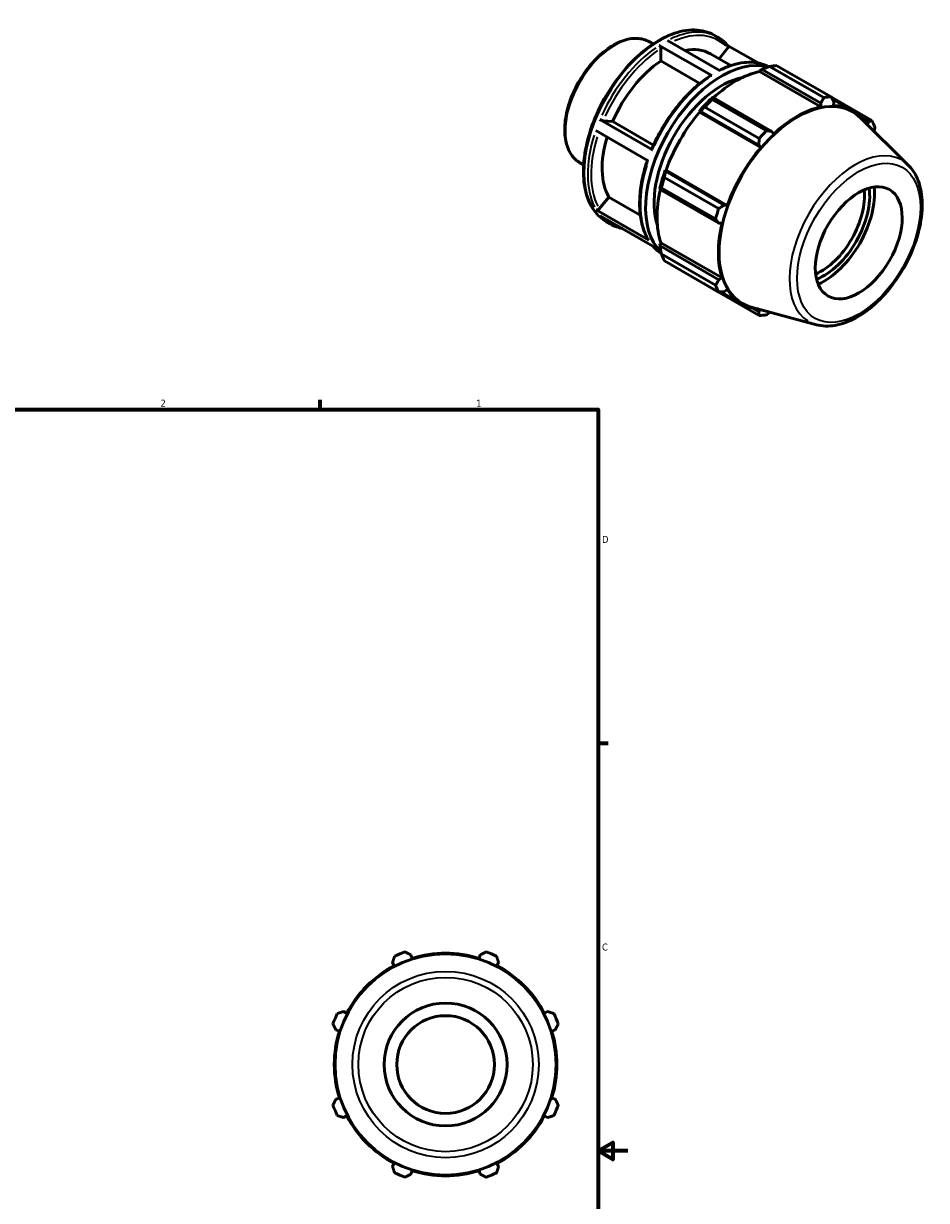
# Model space of a CAD drawing. Header units: inches. Extents: x -2.3 to 37.9, y -5.2 to 26.2.
# Tile 6 of 6: x 25.7 to 37.9, y 10.3 to 26.2. Entities that reach past the tile are written whole.
import ezdxf

# ---------------------------------------------------------------- set-up
doc = ezdxf.new("R2010")
doc.units = ezdxf.units.IN
doc.header["$MEASUREMENT"] = 0
for name, color, linetype, lineweight in [('Border (ANSI)', 7, 'Continuous', 70), ('Visible (ANSI)', 7, 'Continuous', 50), ('Visible Narrow (ANSI)', 7, 'Continuous', 35)]:
    doc.layers.add(name, color=color, linetype=linetype, lineweight=lineweight)
doc.styles.add('Note Text (ANSI)', font='tahoma.ttf')

# ---------------------------------------------------------------- blocks, each defined once
blk = doc.blocks.new('Borders Default Border')
at = {"layer": 'Border (ANSI)'}
for p, q in [((29.75, 21), (29.75, 21.134)), ((33.5, 16.5), (33.634, 16.5))]:
    blk.add_line(p, q, dxfattribs=at)
at = {"layer": 'Border (ANSI)', "flags": 128}
for points in [[(0.5, 1), (0.5, 21), (33.5, 21), (33.5, 1), (0.5, 1)], [(33.9, 11), (33.5, 11), (33.7, 11.115), (33.7, 10.885), (33.5, 11)]]:
    blk.add_lwpolyline(points, dxfattribs=at)
at = {"layer": 'Border (ANSI)', "color": 5, "true_color": 0x0000ff, "char_height": 0.0945, "attachment_point": 7, "style": 'Note Text (ANSI)'}
for s, insert in [('2', (27.596, 21.04)), ('1', (31.854, 21.04)), ('D', (33.553, 19.203)), ('C', (33.552, 13.701))]:
    blk.add_mtext(s, dxfattribs=dict(at, insert=insert))

msp = doc.modelspace()

# ---------------------------------------------------------------- linework, layer by layer
at = {"layer": 'Visible (ANSI)'}
for p, q in [((35.064, 26.053), (35.112, 26.025)), ((34.193, 25.963), (34.243, 25.934)), ((35.034, 25.507), (34.324, 25.915)), ((34.438, 25.982), (35.148, 25.573)), ((35.657, 25.677), (35.247, 25.913)), ((34.348, 25.704), (34.348, 25.875)), ((35.014, 25.802), (35.291, 25.642)), ((35.132, 25.734), (35.247, 25.876)), ((34.872, 25.402), (34.348, 25.704)), ((35.678, 25.561), (35.681, 25.575)), ((35.681, 25.575), (35.711, 25.591)), ((35.711, 25.591), (36.504, 25.135)), ((36.546, 25.21), (35.813, 25.631)), ((35.913, 25.641), (36.646, 25.219)), ((35.678, 25.561), (36.504, 25.085)), ((35.051, 25.212), (35.035, 25.204)), ((35.04, 25.186), (35.772, 24.764)), ((35.844, 24.755), (35.051, 25.212)), ((36.504, 25.135), (36.504, 25.085)), ((37.192, 24.902), (36.647, 25.216)), ((36.661, 25.189), (36.935, 25.031)), ((36.676, 25.101), (36.68, 25.152)), ((34.863, 25.021), (34.875, 25.025)), ((34.868, 25.013), (34.863, 25.021)), ((34.868, 25.013), (35.695, 24.536)), ((34.875, 25.025), (35.668, 24.569)), ((35.673, 24.659), (34.94, 25.081)), ((37.685, 24.3), (37.036, 24.942)), ((37.057, 24.933), (37.146, 24.881)), ((33.523, 24.914), (34.234, 24.505)), ((33.567, 24.898), (33.696, 24.886)), ((33.696, 24.886), (34.247, 24.569)), ((37.146, 24.881), (37.131, 24.848)), ((34.177, 24.357), (33.467, 24.766)), ((35.866, 24.717), (35.844, 24.755)), ((35.668, 24.569), (35.695, 24.536)), ((33.254, 24.332), (33.304, 24.303)), ((34.409, 24.218), (34.406, 24.231)), ((34.406, 24.231), (34.416, 24.23)), ((35.202, 23.761), (34.409, 24.218)), ((34.416, 24.23), (35.243, 23.754)), ((34.334, 23.989), (34.336, 23.972)), ((35.085, 23.573), (34.352, 23.995)), ((34.394, 24.134), (35.126, 23.712)), ((33.516, 23.709), (33.644, 23.868)), ((33.644, 23.868), (34.069, 23.624)), ((34.336, 23.972), (35.128, 23.515)), ((33.472, 23.697), (34.182, 23.288)), ((35.243, 23.754), (35.202, 23.761)), ((34.24, 23.207), (33.529, 23.616)), ((33.613, 23.533), (33.661, 23.506)), ((35.128, 23.515), (35.172, 23.516)), ((34.334, 23.243), (34.345, 23.253)), ((34.336, 23.209), (34.334, 23.243)), ((35.128, 22.753), (34.336, 23.209)), ((34.345, 23.253), (35.172, 22.777)), ((34.352, 23.101), (35.085, 22.679)), ((35.126, 22.587), (34.394, 23.009)), ((35.172, 22.777), (35.128, 22.753)), ((34.94, 22.692), (35.673, 22.27)), ((35.157, 22.589), (35.436, 22.428)), ((35.202, 22.591), (35.243, 22.62)), ((36.445, 22.146), (35.564, 22.385)), ((35.668, 22.32), (35.576, 22.373)), ((35.69, 22.351), (35.668, 22.32)), ((30.726, 13.54), (30.748, 13.497)), ((30.99, 13.597), (30.975, 13.643)), ((31.908, 13.643), (31.893, 13.597)), ((32.135, 13.497), (32.157, 13.54)), ((30.109, 12.858), (30.066, 12.88)), ((32.817, 12.88), (32.774, 12.858)), ((29.963, 12.631), (30.009, 12.616)), ((32.874, 12.616), (32.92, 12.631)), ((30.009, 11.713), (29.963, 11.698)), ((32.92, 11.698), (32.874, 11.713)), ((30.066, 11.449), (30.109, 11.471)), ((32.774, 11.471), (32.817, 11.449)), ((30.748, 10.832), (30.726, 10.789)), ((32.157, 10.789), (32.135, 10.832)), ((30.975, 10.686), (30.99, 10.732)), ((31.893, 10.732), (31.908, 10.686))]:
    msp.add_line(p, q, dxfattribs=at)
for radius in [1.492, 0.829, 0.659]:
    msp.add_circle((31.442, 12.165), radius, dxfattribs=at)
for radius, start, end in [(1.615, 109.792, 115.208), (1.502, 72.5, 107.5), (1.615, 64.792, 70.208), (1.502, 117.5, 152.5), (1.502, 27.5, 62.5), (1.615, 154.792, 160.208), (1.615, 19.792, 25.208), (1.502, 162.5, 197.5), (1.502, 342.5, 17.5), (1.615, 199.792, 205.208), (1.615, 334.792, 340.208), (1.502, 207.5, 242.5), (1.502, 297.5, 332.5), (1.615, 244.792, 250.208), (1.502, 252.5, 287.5), (1.615, 289.792, 295.208)]:
    msp.add_arc((31.442, 12.165), radius, start, end, dxfattribs=at)
for centre, major_axis, start_param, end_param in [((35.168, 24.315), (0.725, 1.26), 0.138598, 3.001429), ((34.41, 24.752), (0.604, 1.05), 0, 0.469691), ((34.41, 24.752), (-0.604, -1.05), 3.998068, 4.91183), ((35.427, 24.166), (0.806, 1.4), 0.343502, 0.438029), ((35.168, 24.315), (-0.645, -1.12), 3.60941, 5.815368), ((35.358, 24.206), (0.75, 1.302), 0.478032, 1.071949), ((35.358, 24.206), (-0.758, -1.316), 4.23049, 4.405023), ((35.427, 24.166), (0.806, 1.4), 1.1289, 1.223427), ((36.187, 23.728), (0.745, 1.293), 6.13202, 9.575944), ((36.159, 23.745), (0.806, 1.4), 0.343502, 0.438029), ((36.185, 23.73), (0.75, 1.302), 6.022778, 6.586684), ((35.358, 24.206), (0.75, 1.302), 1.26343, 1.874295), ((36.185, 23.73), (-0.75, -1.302), 3.619624, 4.23049), ((36.159, 23.745), (0.806, 1.4), 5.841289, 5.935816), ((34.41, 24.752), (-0.604, -1.05), 5.100313, 5.959028), ((36.159, 23.745), (-0.806, -1.4), 4.270492, 4.36502), ((36.185, 23.73), (-0.75, -1.302), 4.405023, 5.015888), ((35.358, 24.206), (-0.758, -1.316), 5.015888, 5.190421), ((35.427, 24.166), (0.806, 1.4), 1.914298, 2.008825), ((36.543, 23.524), (0.438, 0.761), 3.771857, 5.652921), ((36.543, 23.524), (0.485, 0.842), 3.818573, 5.606205), ((35.358, 24.206), (0.75, 1.302), 2.065615, 2.659693), ((36.507, 23.544), (-0.414, -0.718), 0.659735, 2.481858), ((36.159, 23.745), (-0.806, -1.4), 5.055891, 5.150418), ((36.185, 23.73), (-0.75, -1.302), 5.190421, 5.801286), ((35.427, 24.166), (-0.806, -1.4), 5.841289, 5.935816), ((36.159, 23.745), (-0.806, -1.4), 5.841289, 5.935816), ((36.185, 23.73), (-0.75, -1.302), 5.975819, 6.543592), ((36.159, 23.745), (-0.806, -1.4), 0.343502, 0.438029)]:
    msp.add_ellipse(centre, major_axis=major_axis, ratio=0.578093, start_param=start_param, end_param=end_param, dxfattribs=at)
msp.add_ellipse((37.016, 23.251), major_axis=(0.414, 0.718), ratio=0.578093, dxfattribs=at)
for points, knots in [([(35.064, 26.053), (34.986, 26.097), (34.897, 26.121), (34.702, 26.125), (34.596, 26.105), (34.378, 26.02), (34.266, 25.956), (34.048, 25.789), (33.942, 25.687), (33.748, 25.457), (33.659, 25.329), (33.508, 25.058), (33.445, 24.916), (33.352, 24.633), (33.321, 24.491), (33.295, 24.222), (33.3, 24.095), (33.346, 23.868), (33.387, 23.769), (33.491, 23.623), (33.548, 23.571), (33.613, 23.533)], [5.499721, 5.499721, 5.499721, 5.499721, 5.805971, 5.805971, 6.121281, 6.121281, 6.444384, 6.444384, 6.768136, 6.768136, 7.091243, 7.091243, 7.414099, 7.414099, 7.737276, 7.737276, 8.061091, 8.061091, 8.383743, 8.383743, 8.641314, 8.641314, 8.641314, 8.641314]), ([(34.193, 25.963), (34.143, 25.992), (34.085, 26.007), (33.959, 26.011), (33.891, 25.999), (33.75, 25.946), (33.677, 25.904), (33.535, 25.797), (33.466, 25.732), (33.34, 25.583), (33.282, 25.5), (33.183, 25.325), (33.143, 25.234), (33.082, 25.05), (33.062, 24.958), (33.045, 24.783), (33.048, 24.7), (33.078, 24.552), (33.105, 24.486), (33.174, 24.391), (33.211, 24.356), (33.254, 24.332)], [5.499721, 5.499721, 5.499721, 5.499721, 5.799104, 5.799104, 6.111329, 6.111329, 6.435878, 6.435878, 6.761722, 6.761722, 7.086576, 7.086576, 7.411027, 7.411027, 7.735965, 7.735965, 8.061877, 8.061877, 8.38584, 8.38584, 8.641314, 8.641314, 8.641314, 8.641314]), ([(34.324, 25.915), (34.327, 25.914), (34.33, 25.911), (34.336, 25.905), (34.339, 25.902), (34.343, 25.894), (34.345, 25.89), (34.347, 25.883), (34.348, 25.878), (34.348, 25.875)], [0, 0, 0, 0, 0.0311556, 0.0311556, 0.0623406, 0.0623406, 0.0935623, 0.0935623, 0.1248157, 0.1248157, 0.1248157, 0.1248157]), ([(35.249, 25.91), (35.241, 25.919), (35.233, 25.928), (35.216, 25.946), (35.208, 25.954), (35.19, 25.97), (35.181, 25.978), (35.162, 25.992), (35.152, 25.999), (35.132, 26.013), (35.122, 26.019), (35.112, 26.025)], [5.2968663, 5.2968663, 5.2968663, 5.2968663, 5.3374372, 5.3374372, 5.3780081, 5.3780081, 5.418579, 5.418579, 5.4591499, 5.4591499, 5.4997209, 5.4997209, 5.4997209, 5.4997209]), ([(35.249, 25.91), (35.25, 25.909), (35.251, 25.908), (35.253, 25.905), (35.254, 25.901), (35.255, 25.894), (35.254, 25.89), (35.252, 25.883), (35.249, 25.879), (35.247, 25.876)], [0.0218427, 0.0218427, 0.0218427, 0.0218427, 0.0311556, 0.0311556, 0.0623406, 0.0623406, 0.0935623, 0.0935623, 0.1248157, 0.1248157, 0.1248157, 0.1248157]), ([(35.802, 25.627), (35.771, 25.643), (35.737, 25.656), (35.661, 25.678), (35.617, 25.684), (35.525, 25.688), (35.478, 25.685), (35.382, 25.67), (35.332, 25.657), (35.235, 25.623), (35.187, 25.603), (35.139, 25.578)], [5.5258088, 5.5258088, 5.5258088, 5.5258088, 5.6462818, 5.6462818, 5.7928427, 5.7928427, 5.9394036, 5.9394036, 6.0859645, 6.0859645, 6.2259244, 6.2259244, 6.2259244, 6.2259244]), ([(35.017, 25.508), (34.953, 25.467), (34.89, 25.419), (34.766, 25.311), (34.706, 25.252), (34.591, 25.123), (34.536, 25.054), (34.433, 24.91), (34.385, 24.833), (34.297, 24.677), (34.258, 24.596), (34.223, 24.515)], [0.0612623, 0.0612623, 0.0612623, 0.0612623, 0.2482846, 0.2482846, 0.4353068, 0.4353068, 0.6223291, 0.6223291, 0.8093513, 0.8093513, 0.9963736, 0.9963736, 0.9963736, 0.9963736]), ([(35.017, 25.508), (35.017, 25.508), (35.018, 25.508), (35.02, 25.509), (35.023, 25.51), (35.028, 25.509), (35.031, 25.508), (35.034, 25.507)], [0.43465375, 0.43465375, 0.43465375, 0.43465375, 0.43693182, 0.43693182, 0.46811689, 0.46811689, 0.49927246, 0.49927246, 0.49927246, 0.49927246]), ([(33.567, 24.898), (33.565, 24.898), (33.561, 24.899), (33.554, 24.901), (33.55, 24.902), (33.542, 24.905), (33.538, 24.907), (33.53, 24.91), (33.526, 24.912), (33.523, 24.914)], [0.3743415, 0.3743415, 0.3743415, 0.3743415, 0.4055699, 0.4055699, 0.4367766, 0.4367766, 0.4679583, 0.4679583, 0.4991197, 0.4991197, 0.4991197, 0.4991197]), ([(34.234, 24.505), (34.231, 24.506), (34.228, 24.508), (34.225, 24.511), (34.223, 24.513), (34.223, 24.514), (34.223, 24.514), (34.223, 24.515)], [0, 0, 0, 0, 0.03116146, 0.03116146, 0.06234312, 0.06234312, 0.07504374, 0.07504374, 0.07504374, 0.07504374]), ([(34.165, 24.364), (34.137, 24.283), (34.115, 24.202), (34.08, 24.041), (34.069, 23.962), (34.058, 23.808), (34.058, 23.734), (34.071, 23.593), (34.083, 23.526), (34.12, 23.403), (34.144, 23.346), (34.174, 23.296)], [1.1110934, 1.1110934, 1.1110934, 1.1110934, 1.2956599, 1.2956599, 1.4827336, 1.4827336, 1.6698073, 1.6698073, 1.856881, 1.856881, 2.0439547, 2.0439547, 2.0439547, 2.0439547]), ([(36.445, 22.146), (36.522, 22.125), (36.607, 22.122), (36.787, 22.152), (36.883, 22.188), (37.077, 22.294), (37.175, 22.367), (37.358, 22.54), (37.444, 22.64), (37.597, 22.859), (37.664, 22.978), (37.772, 23.22), (37.813, 23.345), (37.865, 23.589), (37.876, 23.709), (37.865, 23.931), (37.844, 24.034), (37.774, 24.191), (37.734, 24.251), (37.685, 24.3)], [2.509294, 2.509294, 2.509294, 2.509294, 2.799875, 2.799875, 3.118485, 3.118485, 3.449377, 3.449377, 3.779579, 3.779579, 4.108264, 4.108264, 4.437029, 4.437029, 4.767401, 4.767401, 5.098022, 5.098022, 5.348555, 5.348555, 5.348555, 5.348555]), ([(33.516, 23.709), (33.513, 23.706), (33.509, 23.702), (33.503, 23.698), (33.498, 23.696), (33.49, 23.694), (33.486, 23.693), (33.479, 23.694), (33.475, 23.695), (33.472, 23.697)], [0.3743415, 0.3743415, 0.3743415, 0.3743415, 0.4055699, 0.4055699, 0.4367766, 0.4367766, 0.4679583, 0.4679583, 0.4991197, 0.4991197, 0.4991197, 0.4991197]), ([(33.661, 23.506), (33.698, 23.484), (33.738, 23.468), (33.795, 23.452), (33.811, 23.448), (33.826, 23.445)], [2.3581282, 2.3581282, 2.3581282, 2.3581282, 2.5046891, 2.5046891, 2.5569203, 2.5569203, 2.5569203, 2.5569203]), ([(34.182, 23.288), (34.179, 23.29), (34.176, 23.292), (34.174, 23.295), (34.174, 23.295), (34.174, 23.296)], [0, 0, 0, 0, 0.03116146, 0.03116146, 0.03273134, 0.03273134, 0.03273134, 0.03273134]), ([(34.236, 23.209), (34.244, 23.201), (34.251, 23.193), (34.267, 23.176), (34.276, 23.168), (34.294, 23.152), (34.303, 23.144), (34.322, 23.129), (34.331, 23.122), (34.344, 23.114), (34.348, 23.111), (34.351, 23.109)], [2.1593361, 2.1593361, 2.1593361, 2.1593361, 2.1958446, 2.1958446, 2.2364155, 2.2364155, 2.2769864, 2.2769864, 2.3175573, 2.3175573, 2.3307602, 2.3307602, 2.3307602, 2.3307602])]:
    msp.add_open_spline(points, degree=3, knots=knots, dxfattribs=at)
for points, weights in [([(35.711, 25.591), (35.761, 25.611), (35.813, 25.631)], [1.0049917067, 1.00949949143, 1.01319971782]), ([(35.04, 25.186), (35.045, 25.199), (35.051, 25.212)], [1.01319971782, 1.00949949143, 1.0049917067]), ([(36.504, 25.135), (36.524, 25.171), (36.546, 25.21)], [1.00079602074, 1.00080650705, 1]), ([(36.646, 25.219), (36.663, 25.185), (36.68, 25.152)], [1, 1.00080650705, 1.00079602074]), ([(34.875, 25.025), (34.907, 25.053), (34.94, 25.081)], [1.0049917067, 1.00949949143, 1.01319971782]), ([(37.146, 24.881), (37.169, 24.891), (37.192, 24.902)], [1.00079602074, 1.00080650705, 1]), ([(37.234, 24.81), (37.229, 24.782), (37.225, 24.755)], [1, 1.00048632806, 1.00067558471]), ([(35.668, 24.569), (35.67, 24.613), (35.673, 24.659)], [1.00079602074, 1.00080650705, 1]), ([(35.772, 24.764), (35.809, 24.76), (35.844, 24.755)], [1, 1.00080650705, 1.00079602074]), ([(34.394, 24.134), (34.401, 24.177), (34.409, 24.218)], [1.01319971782, 1.00949949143, 1.0049917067]), ([(34.336, 23.972), (34.343, 23.983), (34.352, 23.995)], [1.0049917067, 1.00949949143, 1.01319971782]), ([(35.126, 23.712), (35.165, 23.737), (35.202, 23.761)], [1, 1.00080650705, 1.00079602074]), ([(35.128, 23.515), (35.107, 23.543), (35.085, 23.573)], [1.00079602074, 1.00080650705, 1]), ([(34.352, 23.101), (34.343, 23.156), (34.336, 23.209)], [1.01319971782, 1.00949949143, 1.0049917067]), ([(35.085, 22.679), (35.107, 22.716), (35.128, 22.753)], [1, 1.00080650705, 1.00079602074]), ([(34.94, 22.692), (34.939, 22.694), (34.937, 22.696)], [1.01319971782, 1.01301233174, 1.01282287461]), ([(35.202, 22.591), (35.165, 22.589), (35.126, 22.587)], [1.00079602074, 1.00080650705, 1]), ([(35.673, 22.27), (35.67, 22.296), (35.668, 22.32)], [1, 1.00080650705, 1.00079602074]), ([(35.818, 22.316), (35.796, 22.298), (35.772, 22.28)], [1.00069059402, 1.00050625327, 1]), ([(30.895, 13.684), (30.936, 13.663), (30.975, 13.643)], [1, 1.00080650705, 1.00079602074]), ([(31.908, 13.643), (31.947, 13.663), (31.988, 13.684)], [1.00079602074, 1.00080650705, 1]), ([(30.726, 13.54), (30.739, 13.582), (30.754, 13.626)], [1.00079602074, 1.00080650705, 1]), ([(32.129, 13.626), (32.144, 13.582), (32.157, 13.54)], [1, 1.00080650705, 1.00079602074]), ([(29.98, 12.852), (30.024, 12.867), (30.066, 12.88)], [1, 1.00080650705, 1.00079602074]), ([(32.817, 12.88), (32.859, 12.867), (32.903, 12.852)], [1.00079602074, 1.00080650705, 1]), ([(29.963, 12.631), (29.943, 12.67), (29.922, 12.711)], [1.00079602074, 1.00080650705, 1]), ([(32.961, 12.711), (32.94, 12.67), (32.92, 12.631)], [1, 1.00080650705, 1.00079602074]), ([(29.922, 11.618), (29.943, 11.659), (29.963, 11.698)], [1, 1.00080650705, 1.00079602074]), ([(32.92, 11.698), (32.94, 11.659), (32.961, 11.618)], [1.00079602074, 1.00080650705, 1]), ([(30.066, 11.449), (30.024, 11.462), (29.98, 11.477)], [1.00079602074, 1.00080650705, 1]), ([(32.903, 11.477), (32.859, 11.462), (32.817, 11.449)], [1, 1.00080650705, 1.00079602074]), ([(30.754, 10.703), (30.739, 10.747), (30.726, 10.789)], [1, 1.00080650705, 1.00079602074]), ([(30.975, 10.686), (30.936, 10.666), (30.895, 10.645)], [1.00079602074, 1.00080650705, 1]), ([(31.988, 10.645), (31.947, 10.666), (31.908, 10.686)], [1, 1.00080650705, 1.00079602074]), ([(32.157, 10.789), (32.144, 10.747), (32.129, 10.703)], [1.00079602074, 1.00080650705, 1])]:
    msp.add_rational_spline(points, weights, degree=2, dxfattribs=at)
at = {"layer": 'Visible Narrow (ANSI)'}
for radius in [1.257, 1.176]:
    msp.add_circle((31.442, 12.165), radius, dxfattribs=at)
for centre, major_axis, start_param, end_param in [((34.339, 24.793), (-0.725, -1.26), 3.298672, 6.126106), ((33.724, 25.147), (-0.47, -0.815), 3.298672, 6.126106), ((34.387, 24.765), (0.725, 1.26), 0.036656, 0.696464), ((34.41, 24.752), (0.709, 1.231), 6.127114, 6.944587), ((34.387, 24.765), (-0.725, -1.26), 4.032684, 4.875109), ((34.41, 24.752), (0.709, 1.231), 0.892383, 1.73247), ((35.097, 24.356), (0.725, 1.26), 0.062587, 0.697829), ((35.097, 24.356), (0.725, 1.26), 0.891091, 1.733516), ((34.387, 24.765), (-0.725, -1.26), 5.079882, 5.922306), ((34.41, 24.752), (-0.709, -1.231), 5.087197, 5.921577), ((36.97, 23.278), (0.627, 1.089), 0.021031, 3.120562), ((35.097, 24.356), (-0.725, -1.26), 5.079882, 5.922306), ((34.387, 24.765), (-0.725, -1.26), 6.090423, 6.27304), ((35.097, 24.356), (-0.725, -1.26), 6.088991, 6.245835)]:
    msp.add_ellipse(centre, major_axis=major_axis, ratio=0.578093, start_param=start_param, end_param=end_param, dxfattribs=at)
msp.add_ellipse((37.016, 23.251), major_axis=(-0.587, -1.019), ratio=0.578093, dxfattribs=at)

# ---------------------------------------------------------------- block references
msp.add_blockref('Borders Default Border', (0, 0))

doc.saveas('drawing.dxf')
